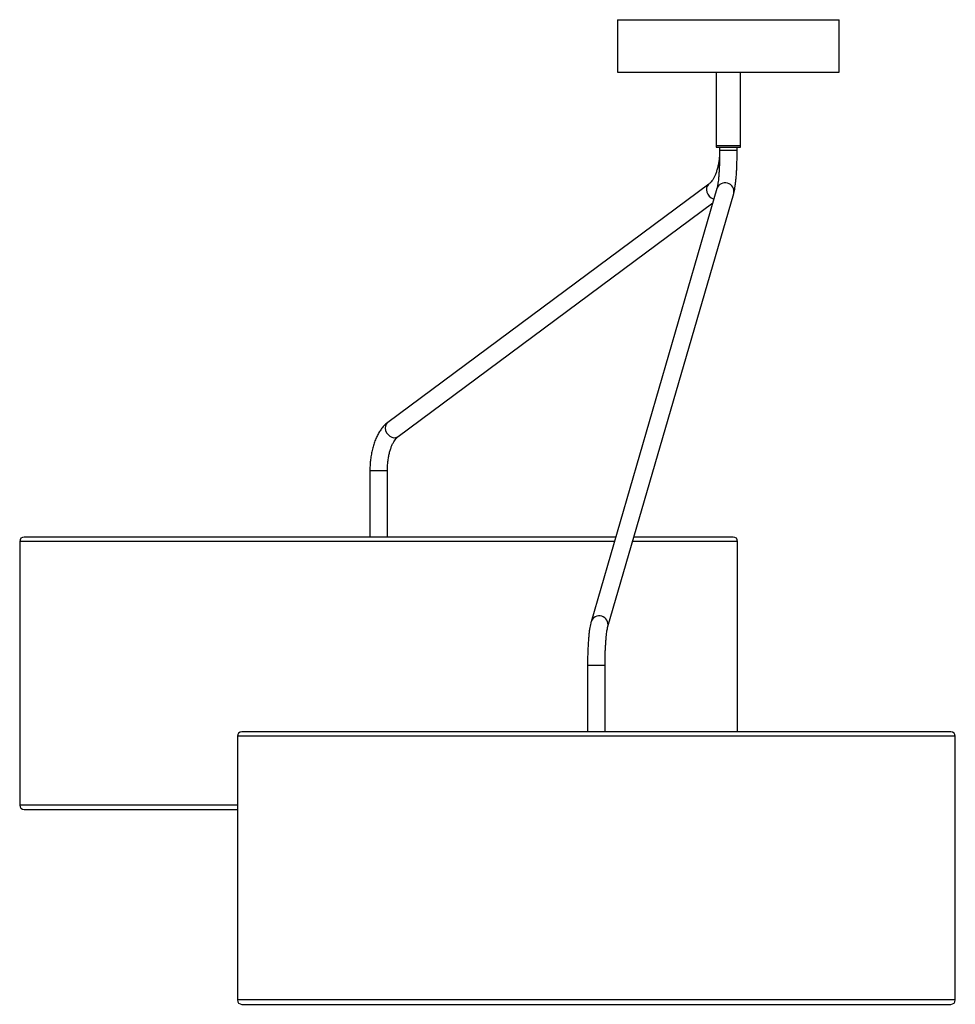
# Model space of a CAD drawing. Header units: millimetres. Extents: x 278 to 1127, y 312 to 664.
# Tile 5 of 5: x 1020 to 1127, y 323 to 435. Entities that reach past the tile are written whole.
import ezdxf

# ---------------------------------------------------------------- set-up
doc = ezdxf.new("R2010")
doc.units = ezdxf.units.MM

msp = doc.modelspace()

# ---------------------------------------------------------------- linework, layer by layer
at = {"color": 7, "linetype": 'Continuous', "lineweight": 25}
for p, q in [((1088, 435.23), (1088, 429.23)), ((1088, 435.23), (1100.7, 435.23)), ((1100.7, 435.23), (1113.4, 435.23)), ((1113.4, 429.23), (1113.4, 435.23)), ((1088, 429.23), (1100.7, 429.23)), ((1099.3, 429.23), (1099.3, 420.83)), ((1100.7, 429.23), (1113.4, 429.23)), ((1102.1, 420.83), (1102.1, 429.23)), ((1099.3, 420.83), (1099.3, 420.63)), ((1099.3, 420.83), (1102.1, 420.83)), ((1099.3, 420.63), (1102.1, 420.63)), ((1099.7, 420.63), (1099.7, 420.31)), ((1101.7, 420.31), (1101.7, 420.63)), ((1102.1, 420.63), (1102.1, 420.83)), ((1098.47, 416.42), (1061.69, 389.13)), ((1099.39, 415.9), (1084.97, 366.32)), ((1086.89, 365.76), (1101.31, 415.34)), ((1062.89, 387.53), (1098.91, 414.26)), ((1059.66, 383.64), (1059.66, 376.02)), ((1061.66, 376.02), (1061.66, 383.64)), ((1019.56, 375.52), (1019.56, 345.32)), ((1087.79, 376.02), (1020.06, 376.02)), ((1101.26, 376.02), (1089.88, 376.02)), ((1101.76, 353.73), (1101.76, 375.52)), ((1084.58, 361.36), (1084.58, 353.73)), ((1086.58, 353.73), (1086.58, 361.36)), ((1044.48, 353.23), (1044.48, 323.03)), ((1126.18, 353.73), (1044.98, 353.73)), ((1126.68, 323.03), (1126.68, 353.23)), ((1020.06, 344.82), (1044.48, 344.82)), ((1044.98, 322.53), (1126.18, 322.53))]:
    msp.add_line(p, q, dxfattribs=at)
at = {"color": 8, "linetype": 'Continuous', "lineweight": 25}
for p, q in [((1099.7, 420.31), (1101.7, 420.31)), ((1059.66, 383.64), (1061.66, 383.64)), ((1087.65, 375.52), (1019.56, 375.52)), ((1101.76, 375.52), (1089.73, 375.52)), ((1084.58, 361.36), (1086.58, 361.36)), ((1106.68, 353.23), (1044.48, 353.23)), ((1126.68, 353.23), (1106.68, 353.23)), ((1044.48, 345.32), (1019.56, 345.32)), ((1106.68, 323.03), (1044.48, 323.03)), ((1126.68, 323.03), (1106.68, 323.03))]:
    msp.add_line(p, q, dxfattribs=at)
at = {"color": 8, "linetype": 'Continuous', "lineweight": 25, "flags": 128}
for points in [[(1098.47, 416.42), (1098.43, 416.39), (1098.29, 416.21), (1098.21, 415.99), (1098.19, 415.75), (1098.24, 415.49), (1098.35, 415.25), (1098.51, 415.03), (1098.71, 414.86), (1098.94, 414.74), (1099.04, 414.71)], [(1061.69, 389.13), (1061.65, 389.09), (1061.51, 388.92), (1061.43, 388.7), (1061.41, 388.46), (1061.46, 388.2), (1061.57, 387.95), (1061.73, 387.74), (1061.93, 387.56), (1062.16, 387.44), (1062.41, 387.39), (1062.64, 387.41), (1062.84, 387.5), (1062.89, 387.53)]]:
    msp.add_lwpolyline(points, dxfattribs=at)
at = {"color": 8, "linetype": 'Continuous', "lineweight": 25}
for centre, start, end in [((1100.33, 415.57), 346.9671, 160.6055), ((1085.92, 365.99), 347.0955, 160.7998)]:
    msp.add_arc(centre, 1, start, end, dxfattribs=at)
at = {"color": 7, "linetype": 'Continuous', "lineweight": 25}
for centre, start, end in [((1020.06, 375.52), 90, 180), ((1101.26, 375.52), 0, 90), ((1044.98, 353.23), 90, 180), ((1126.18, 353.23), 0, 90), ((1020.06, 345.32), 180, 270), ((1044.98, 323.03), 180, 270), ((1126.18, 323.03), 270, 0)]:
    msp.add_arc(centre, 0.5, start, end, dxfattribs=at)
for points, knots in [([(1099.7, 420.31), (1099.7, 420.22), (1099.7, 419.96), (1099.67, 419.53), (1099.62, 419.04), (1099.53, 418.56), (1099.42, 418.12), (1099.29, 417.71), (1099.14, 417.35), (1098.99, 417.04), (1098.82, 416.79), (1098.66, 416.59), (1098.55, 416.48), (1098.49, 416.44), (1098.47, 416.42)], [0, 0, 0, 0, 0.049476, 0.144717, 0.239782, 0.334421, 0.428427, 0.521584, 0.613681, 0.704538, 0.794076, 0.882445, 0.970254, 1, 1, 1, 1]), ([(1099.7, 420.31), (1099.7, 420.21), (1099.7, 419.93), (1099.7, 419.47), (1099.68, 418.94), (1099.66, 418.42), (1099.64, 417.93), (1099.61, 417.47), (1099.57, 417.06), (1099.53, 416.69), (1099.49, 416.38), (1099.45, 416.14), (1099.41, 415.98), (1099.4, 415.93), (1099.39, 415.9)], [0, 0, 0, 0, 0.048992, 0.142213, 0.235393, 0.328408, 0.421151, 0.513478, 0.605176, 0.695917, 0.785174, 0.872063, 0.945303, 1, 1, 1, 1]), ([(1101.31, 415.34), (1101.32, 415.39), (1101.37, 415.54), (1101.42, 415.81), (1101.48, 416.19), (1101.53, 416.6), (1101.58, 417.05), (1101.62, 417.54), (1101.65, 418.05), (1101.67, 418.59), (1101.69, 419.14), (1101.7, 419.72), (1101.7, 420.11), (1101.7, 420.31)], [0, 0, 0, 0, 0.050161, 0.151659, 0.246135, 0.345647, 0.441528, 0.535572, 0.628604, 0.721031, 0.813086, 0.904916, 1, 1, 1, 1]), ([(1061.69, 389.13), (1061.63, 389.08), (1061.45, 388.94), (1061.17, 388.66), (1060.89, 388.29), (1060.62, 387.87), (1060.39, 387.41), (1060.18, 386.9), (1060.01, 386.36), (1059.87, 385.79), (1059.77, 385.21), (1059.7, 384.61), (1059.66, 384.08), (1059.66, 383.76), (1059.66, 383.64)], [0, 0, 0, 0, 0.051298, 0.136811, 0.224581, 0.314811, 0.406232, 0.497686, 0.588683, 0.679124, 0.769064, 0.85862, 0.947926, 1, 1, 1, 1]), ([(1061.66, 383.64), (1061.66, 383.73), (1061.66, 383.99), (1061.69, 384.42), (1061.75, 384.91), (1061.83, 385.39), (1061.94, 385.83), (1062.07, 386.24), (1062.22, 386.6), (1062.38, 386.91), (1062.54, 387.16), (1062.7, 387.36), (1062.81, 387.47), (1062.87, 387.51), (1062.89, 387.53)], [0, 0, 0, 0, 0.049476, 0.144717, 0.239782, 0.334421, 0.428427, 0.521584, 0.613681, 0.704538, 0.794076, 0.882445, 0.970254, 1, 1, 1, 1]), ([(1084.97, 366.32), (1084.96, 366.27), (1084.92, 366.12), (1084.86, 365.85), (1084.8, 365.48), (1084.75, 365.07), (1084.71, 364.61), (1084.67, 364.13), (1084.64, 363.61), (1084.61, 363.08), (1084.59, 362.52), (1084.58, 361.94), (1084.58, 361.55), (1084.58, 361.36)], [0, 0, 0, 0, 0.050161, 0.151659, 0.246135, 0.345647, 0.441528, 0.535572, 0.628604, 0.721031, 0.813086, 0.904916, 1, 1, 1, 1]), ([(1086.58, 361.36), (1086.58, 361.45), (1086.58, 361.73), (1086.59, 362.19), (1086.6, 362.73), (1086.62, 363.24), (1086.65, 363.73), (1086.68, 364.19), (1086.71, 364.6), (1086.75, 364.97), (1086.8, 365.28), (1086.84, 365.52), (1086.87, 365.68), (1086.89, 365.74), (1086.89, 365.76)], [0, 0, 0, 0, 0.048992, 0.142213, 0.235393, 0.328408, 0.421151, 0.513478, 0.605176, 0.695917, 0.785174, 0.872063, 0.945303, 1, 1, 1, 1])]:
    msp.add_open_spline(points, degree=3, knots=knots, dxfattribs=at)

doc.saveas('drawing.dxf')
